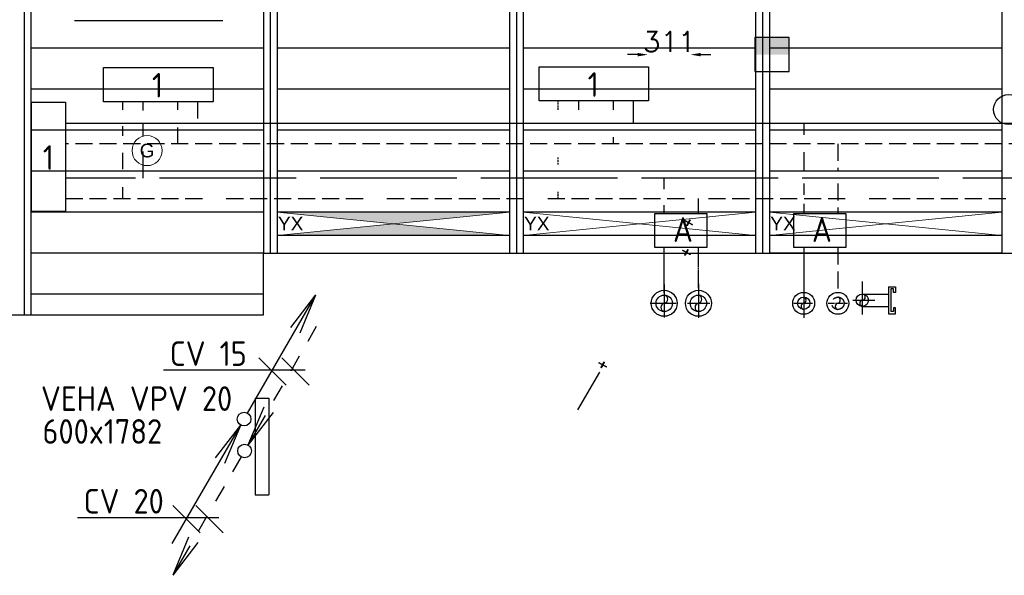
# Model space of a CAD drawing. Extents: x 7383 to 741080, y -570072 to -203000.
# Tile 12 of 43: x 454206 to 461406, y -285509 to -281445. Entities that reach past the tile are written whole.
import ezdxf

# ---------------------------------------------------------------- set-up
doc = ezdxf.new("R2010")
doc.units = 0
doc.header["$LTSCALE"] = 25
for name, pattern in [('2322105', [47, 40, -7]), ('2322106', [47, 5, -2, 5, -2, 5, -2, 5, -2, 5, -2, 5, -7]), ('2322107', [2000, 1000, 1000]), ('2322108', [7, 5, -2]), ('DASHED', [0.75, 0.5, -0.25]), ('DASHED2', [0.375, 0.25, -0.125]), ('HIDDEN', [0.375, 0.25, -0.125])]:
    doc.linetypes.add(name, pattern=pattern)
doc.layers.get('0').update_dxf_attribs({"linetype": 'CONTINUOUS'})
doc.layers.get('DEFPOINTS').update_dxf_attribs({"linetype": 'CONTINUOUS'})
for name, color, linetype in [('52', 3, 'CONTINUOUS'), ('60', 7, 'CONTINUOUS'), ('60-CV', 3, 'CONTINUOUS'), ('60-TXT', 1, 'CONTINUOUS'), ('7KADERHALMOS', 2, 'CONTINUOUS'), ('KP-bandraster', 5, 'CONTINUOUS'), ('KP-lucht centreline', 2, 'CONTINUOUS'), ('KP-maatvoering', 7, 'CONTINUOUS'), ('KP-Melders', 3, 'CONTINUOUS'), ('KP-Oppervlak', 3, 'CONTINUOUS'), ('KP-panelen', 1, 'CONTINUOUS'), ('SYM-W', 7, 'CONTINUOUS'), ('Thermostaat', 160, 'CONTINUOUS'), ('WL532---_DBL', 6, 'CONTINUOUS'), ('WL550---_AANVOER', 4, 'CONTINUOUS'), ('WL550---_RETOUR', 4, 'CONTINUOUS'), ('WL5501--', 130, 'CONTINUOUS'), ('WL5501--_GKW-A', 4, 'CONTINUOUS'), ('WL5501-GKW', 4, 'CONTINUOUS'), ('WL5502--', 130, 'CONTINUOUS'), ('WL5502--_GKW-R', 4, 'HIDDEN'), ('WL561---_AANVOER', 10, 'CONTINUOUS'), ('WL561---_RETOUR', 10, 'CONTINUOUS'), ('WL5611--_CV-A', 3, 'CONTINUOUS'), ('WL5612--_CV-R', 3, 'DASHED2')]:
    doc.layers.add(name, color=color, linetype=linetype)
doc.layers.add('KP-Verlichting', color=2, linetype='CONTINUOUS', lineweight=18)
doc.styles.add('arial', font='ARIAL.TTF')
doc.styles.add('BURO-018', font='ISO96.shx', dxfattribs={"height": 90})
doc.styles.add('ISO', font='ISO.SHX')
doc.styles.add('VERWOL-1', font='ROMANS.SHX')
doc.dimstyles.new('MARTIN', dxfattribs={"dimscale": 0, "dimtxt": 50, "dimasz": 75, "dimexe": 4, "dimexo": 4, "dimgap": 20, "dimtad": 1, "dimdec": 0, "dimrnd": 0.01, "dimzin": 1, "dimdsep": 46, "dimtxsty": 'VERWOL-1', "dimcen": -25, "dimdle": 1, "dimclrd": 7, "dimclre": 2, "dimclrt": 7, "dimadec": 0, "dimazin": 0, "dimtfac": 1, "dimtdec": 0, "dimtix": 1, "dimtofl": 0, "dimtmove": 0, "dimatfit": 3, "dimldrblk": 'OBLIQUE', "dimfxl": 0, "dimtvp": 33.333333, "dimtolj": 1, "dimtzin": 1, "dimarcsym": 0})

# ---------------------------------------------------------------- blocks, each defined once
blk = doc.blocks.new('*D1618')
at = {"layer": 'DEFPOINTS', "color": 0, "linetype": 'Continuous', "transparency": 16777216}
for p in [(458800, -281379.1), (459110.7, -281379.1), (459110.7, -281700.8)]:
    blk.add_point(p, dxfattribs=at)
at = {"layer": 'KP-maatvoering', "color": 7, "linetype": 'Continuous', "lineweight": -2, "transparency": 16777216}
for p, q in [((458725, -281700.8), (458650, -281700.8)), ((459185.7, -281700.8), (459260.7, -281700.8))]:
    blk.add_line(p, q, dxfattribs=at)
at = {"layer": 'KP-maatvoering', "color": 7, "linetype": 'Continuous', "transparency": 16777216}
for points in [[(458725, -281688.3), (458725, -281713.3), (458800, -281700.8)], [(459185.7, -281688.3), (459185.7, -281713.3), (459110.7, -281700.8)]]:
    blk.add_solid(points, dxfattribs=at)
at = {"layer": 'KP-maatvoering', "color": 7, "linetype": 'Continuous', "transparency": 16777216, "insert": (458955.4, -281605.8), "char_height": 150, "attachment_point": 5, "style": 'VERWOL-1'}
blk.add_mtext('\\A1;311', dxfattribs=at)
blk = doc.blocks.new('_OBLIQUE')
at = {"color": 0, "linetype": 'ByBlock'}
blk.add_line((-0.5, -0.5), (0.5, 0.5), dxfattribs=at)
blk = doc.blocks.new('004')
at = {"layer": '60', "color": 1, "linetype": 'Continuous'}
for p, q in [((3.417, 6.704), (5.25, 9.093)), ((4, 6.928), (5.25, 9.093)), ((4.098, 6.311), (5.25, 9.093)), ((2.75, 4.763), (3.375, 5.846)), ((1.5, 2.598), (2.125, 3.681)), ((0.25, 0.433), (0.875, 1.516))]:
    blk.add_line(p, q, dxfattribs=at)
blk.add_circle((0, 0), 0.5, dxfattribs=at)
blk = doc.blocks.new('002')
at = {"layer": '60', "color": 1, "linetype": 'Continuous'}
for p in [(-5.25, -9.093), (-2.083, -2.822), (-1.402, -3.215)]:
    blk.add_line(p, (-0.25, -0.433), dxfattribs=at)
blk.add_circle((0, 0), 0.5, dxfattribs=at)
blk = doc.blocks.new('005')
at = {"layer": '60', "color": 1, "linetype": 'Continuous'}
for p, q in [((-2.083, -2.822), (-0.25, -0.433)), ((-1.5, -2.598), (-0.25, -0.433)), ((-1.402, -3.215), (-0.25, -0.433)), ((-2.75, -4.763), (-2.125, -3.681)), ((-4, -6.928), (-3.375, -5.846)), ((-5.25, -9.093), (-4.625, -8.011))]:
    blk.add_line(p, q, dxfattribs=at)
blk.add_circle((0, 0), 0.5, dxfattribs=at)
blk = doc.blocks.new('001')
at = {"layer": '60', "color": 1, "linetype": 'Continuous'}
for p in [(0.25, 0.433), (3.417, 6.704), (4.098, 6.311)]:
    blk.add_line(p, (5.25, 9.093), dxfattribs=at)
blk.add_circle((0, 0), 0.5, dxfattribs=at)
blk = doc.blocks.new('SW30485012')
at = {"color": 0, "linetype": 'Continuous'}
for p, q in [((-2.5, 2.5), (-2.5, -2.5)), ((2.5, 2.5), (-2.5, 2.5)), ((2.5, -2.5), (2.5, 2.5)), ((-2.5, -2.5), (2.5, -2.5))]:
    blk.add_line(p, q, dxfattribs=at)
blk.add_solid([(-2.5, 0), (2.5, 0), (-2.5, -2.5), (2.5, -2.5)], dxfattribs=at)
at = {"color": 0, "linetype": 'Continuous', "style": 'BURO-018', "flags": 1}
blk.add_attdef('W_ID', (0, 0), '', height=1.8, dxfattribs=at)

msp = doc.modelspace()

# ---------------------------------------------------------------- hatches: boundary and pattern name
at = {"layer": 'KP-Verlichting', "linetype": 'Continuous'}
h = msp.add_hatch(color=256, dxfattribs=at)
h.dxf.hatch_style = 1
h.paths.add_polyline_path([(457787.6, -282852.6), (456087.6, -282852.6), (456937.6, -282937.6)])
h.paths.add_polyline_path([(456937.6, -282937.6), (456087.6, -283022.6), (457787.6, -283022.6)])
h.paths.add_polyline_path([(457481.9, -283066), (457928.1, -283066), (457928.1, -282764.5), (457481.9, -282764.5)], flags=9)
h = msp.add_hatch(color=256, dxfattribs=at)
h.dxf.hatch_style = 1
h.paths.add_polyline_path([(456937.6, -282937.6), (456087.6, -283022.6), (457787.6, -283022.6)])
h.paths.add_polyline_path([(457787.6, -282852.6), (456087.6, -282852.6), (456937.6, -282937.6)])
h.paths.add_polyline_path([(457481.9, -283066), (457928.1, -283066), (457928.1, -282764.5), (457481.9, -282764.5)], flags=9)
h = msp.add_hatch(color=256, dxfattribs=at)
h.dxf.hatch_style = 1
h.paths.add_polyline_path([(456087.6, -282852.6), (456937.6, -282937.6), (457787.6, -282852.6)])
h.paths.add_polyline_path([(457787.6, -283022.6), (456937.6, -282937.6), (456087.6, -283022.6)])

# ---------------------------------------------------------------- linework, layer by layer
at = {"layer": '52', "color": 1, "linetype": 'Continuous'}
msp.add_line((458288.4, -284299), (458448.3, -284021.9), dxfattribs=at)
at = {"layer": '60', "color": 2, "linetype": 'Continuous'}
for p, q in [((455927.9, -284212.7), (455927.9, -284920)), ((456027.9, -284212.7), (456027.9, -284920))]:
    msp.add_line(p, q, dxfattribs=at)
for points in [[(458851.4, -282861.8), (459231.7, -282861.8), (459231.7, -283111.8), (458851.4, -283111.8)], [(459867.6, -282861.8), (460247.9, -282861.8), (460247.9, -283111.8), (459867.6, -283111.8)]]:
    msp.add_lwpolyline(points, close=True, dxfattribs=at)
at = {"layer": '60-CV', "color": 7}
for p, q in [((454606.6, -281450.2), (455690.8, -281450.2)), ((455257.5, -284006.2), (456292.9, -284006.2)), ((454627.7, -285086.1), (455663.1, -285086.1))]:
    msp.add_line(p, q, dxfattribs=at)
for centre in [(459939, -283519.3), (460189, -283519.3)]:
    msp.add_circle(centre, 80, dxfattribs=at)
at = {"layer": '7KADERHALMOS', "linetype": 'Continuous'}
for p, q in [((455927.9, -284212.7), (456027.9, -284212.7)), ((455927.9, -284920), (456027.9, -284920))]:
    msp.add_line(p, q, dxfattribs=at)
at = {"layer": 'KP-bandraster', "linetype": 'Continuous'}
for p, q in [((454287.6, -276102.6), (454287.6, -283602.6)), ((457787.6, -276102.6), (457787.6, -283152.6)), ((457887.6, -276102.6), (457887.6, -283152.6)), ((459587.6, -276102.6), (459587.6, -283152.6)), ((459687.6, -276102.6), (459687.6, -283152.6)), ((461387.6, -276102.6), (461387.6, -283152.6)), ((455987.6, -276772), (455987.6, -283152.6)), ((456087.6, -276772), (456087.6, -283152.6))]:
    msp.add_line(p, q, dxfattribs=at)
at = {"layer": 'KP-lucht centreline', "linetype": 'Continuous'}
for p, q in [((454237.6, -276102.6), (454237.6, -283602.6)), ((456037.6, -276102.6), (456037.6, -283152.6)), ((457837.6, -276102.6), (457837.6, -283152.6)), ((459637.6, -276102.6), (459637.6, -283152.6))]:
    msp.add_line(p, q, dxfattribs=at)
at = {"layer": 'KP-Melders', "linetype": 'Continuous'}
msp.add_circle((461437.6, -282102.6), 110, dxfattribs=at)
at = {"layer": 'KP-Oppervlak', "linetype": 'Continuous'}
for p, q in [((455987.6, -283602.6), (455987.6, -283152.6)), ((455987.6, -283152.6), (466887.8, -283152.6)), ((448387.6, -283602.6), (455987.6, -283602.6))]:
    msp.add_line(p, q, dxfattribs=at)
at = {"layer": 'KP-panelen', "linetype": 'Continuous'}
for p, q in [((455987.6, -281652.6), (454287.6, -281652.6)), ((457787.6, -281652.6), (456087.6, -281652.6)), ((459587.6, -281652.6), (457887.6, -281652.6)), ((461387.6, -281652.6), (459687.6, -281652.6)), ((455987.6, -281952.6), (454287.6, -281952.6)), ((457787.6, -281952.6), (456087.6, -281952.6)), ((459587.6, -281952.6), (457887.6, -281952.6)), ((461387.6, -281952.6), (459687.6, -281952.6)), ((455987.6, -282252.6), (454287.6, -282252.6)), ((457787.6, -282252.6), (456087.6, -282252.6)), ((459587.6, -282252.6), (457887.6, -282252.6)), ((461387.6, -282252.6), (459687.6, -282252.6)), ((455987.6, -282552.6), (454287.6, -282552.6)), ((457787.6, -282552.6), (456087.6, -282552.6)), ((459587.6, -282552.6), (457887.6, -282552.6)), ((461387.6, -282552.6), (459687.6, -282552.6)), ((455987.6, -282852.6), (454287.6, -282852.6)), ((457787.6, -282852.6), (456087.6, -282852.6)), ((459587.6, -282852.6), (457887.6, -282852.6)), ((461387.6, -282852.6), (459687.6, -282852.6)), ((461387.6, -282852.6), (459687.6, -282852.6)), ((457787.6, -283022.6), (456087.6, -283022.6)), ((459587.6, -283022.6), (457887.6, -283022.6)), ((461387.6, -283022.6), (459687.6, -283022.6)), ((455987.6, -283152.6), (454287.6, -283152.6)), ((461387.6, -283152.6), (459687.6, -283152.6)), ((455987.6, -283452.6), (454287.6, -283452.6))]:
    msp.add_line(p, q, dxfattribs=at)
at = {"layer": 'KP-Verlichting', "linetype": 'Continuous'}
for p, q in [((456087.6, -283022.6), (457787.6, -282852.6)), ((456087.6, -282852.6), (457787.6, -283022.6)), ((456087.6, -283022.6), (457787.6, -282852.6)), ((456087.6, -282852.6), (457787.6, -283022.6)), ((456087.6, -282852.6), (456087.6, -283022.6)), ((457787.6, -282852.6), (457787.6, -283022.6)), ((457887.6, -283022.6), (459587.6, -282852.6)), ((457887.6, -282852.6), (459587.6, -283022.6)), ((459687.6, -283022.6), (461387.6, -282852.6)), ((459687.6, -282852.6), (461387.6, -283022.6))]:
    msp.add_line(p, q, dxfattribs=at)
msp.add_circle((455137.6, -282402.6), 110, dxfattribs=at)
at = {"layer": 'SYM-W', "color": 7}
for p, q in [((455954.5, -283917.7), (456154.5, -284117.7)), ((456122.9, -283917.7), (456322.9, -284117.7)), ((455324.8, -284997.6), (455524.8, -285197.6)), ((455493.1, -284997.6), (455693.1, -285197.6))]:
    msp.add_line(p, q, dxfattribs=at)
at = {"layer": 'SYM-W', "color": 2, "linetype": 'Continuous'}
for points in [[(455619.5, -282044.7), (454819.5, -282044.7), (454819.5, -281794.7), (455619.5, -281794.7)], [(458805.1, -282039.3), (458005.1, -282039.3), (458005.1, -281789.3), (458805.1, -281789.3)], [(454541.7, -282048.8), (454541.7, -282848.8), (454291.7, -282848.8), (454291.7, -282048.8)]]:
    msp.add_lwpolyline(points, close=True, dxfattribs=at)
at = {"layer": 'WL532---_DBL', "color": 7}
for p, q in [((460367.6, -283360.3), (460367.6, -283602.2)), ((460297, -283496.8), (460458.3, -283496.8))]:
    msp.add_line(p, q, dxfattribs=at)
at = {"layer": 'WL532---_DBL', "color": 2}
for p, q in [((460367.6, -283451.8), (460559.8, -283451.8)), ((460559.8, -283397.6), (460559.8, -283596)), ((460559.8, -283397.6), (460609.6, -283397.6)), ((460575.4, -283414), (460575.4, -283579.7)), ((460595.6, -283414), (460575.4, -283414)), ((460595.6, -283440.4), (460595.6, -283414)), ((460609.6, -283440.4), (460595.6, -283440.4)), ((460609.6, -283397.6), (460609.6, -283440.4)), ((460367.6, -283541.9), (460559.8, -283541.9)), ((460559.8, -283596), (460609.6, -283596)), ((460595.6, -283579.7), (460575.4, -283579.7)), ((460595.6, -283553.2), (460595.6, -283579.7)), ((460609.6, -283553.2), (460595.6, -283553.2)), ((460609.6, -283596), (460609.6, -283553.2))]:
    msp.add_line(p, q, dxfattribs=at)
at = {"layer": 'WL532---_DBL'}
msp.add_circle((460367.6, -283496.8), 45, dxfattribs=at)
for centre, radius, start, end in [((460366.7, -283474.3), 22.5, 272.39997, 87.60003), ((460371.8, -283519.3), 22.9, 100.50867, 259.49133)]:
    msp.add_arc(centre, radius, start, end, dxfattribs=at)
at = {"layer": 'WL550---_AANVOER', "color": 7}
for p, q in [((458919, -283380.8), (458919, -283622.7)), ((458816.5, -283519.3), (459006.8, -283519.3))]:
    msp.add_line(p, q, dxfattribs=at)
at = {"layer": 'WL550---_AANVOER'}
msp.add_circle((458919, -283519.3), 60, dxfattribs=at)
for centre, radius, start, end in [((458913.7, -283489.3), 30.5, 280.02233, 79.97767), ((458924.9, -283549.3), 30.6, 101.18378, 258.81622)]:
    msp.add_arc(centre, radius, start, end, dxfattribs=at)
at = {"layer": 'WL550---_RETOUR', "color": 7}
for p, q in [((459169, -283376.6), (459169, -283624.7)), ((459169, -283376.6), (459169, -283624.7)), ((459088.4, -283519.3), (459251.8, -283519.3))]:
    msp.add_line(p, q, dxfattribs=at)
at = {"layer": 'WL550---_RETOUR'}
msp.add_circle((459169, -283519.3), 60, dxfattribs=at)
for centre, radius, start, end in [((459163.7, -283489.3), 30.5, 280.02233, 79.97767), ((459174.9, -283549.3), 30.6, 101.18378, 258.81622)]:
    msp.add_arc(centre, radius, start, end, dxfattribs=at)
at = {"layer": 'WL5501--', "linetype": '2322105'}
for p, q in [((455109, -282109.9), (455109, -282044.7)), ((458294.6, -282103.3), (458294.6, -282039.3)), ((455109, -282298.6), (455109, -282209.4)), ((455109, -282603.3), (455109, -282408.4)), ((463277.2, -282603.3), (454541.7, -282603.3)), ((458918.7, -282685), (458918.7, -282603.3)), ((458918.7, -282862.3), (458918.7, -282801.7)), ((458918.7, -283441.8), (458918.7, -283111.7))]:
    msp.add_line(p, q, dxfattribs=at)
at = {"layer": 'WL5501--_GKW-A', "color": 7}
for centre in [(458919, -283519.3), (459169, -283519.3)]:
    msp.add_circle(centre, 95, dxfattribs=at)
at = {"layer": 'WL5501-GKW', "linetype": 'DASHED'}
for p, q in [((458144.6, -282103.3), (458144.6, -282039.3)), ((458144.6, -282503.3), (458144.6, -282453.3)), ((458144.6, -282753.3), (458144.6, -282703.3))]:
    msp.add_line(p, q, dxfattribs=at)
at = {"layer": 'WL5501-GKW'}
msp.add_line((458918.7, -283441.8), (458918.7, -283111.7), dxfattribs=at)
at = {"layer": 'WL5502--', "linetype": '2322106'}
for p, q in [((454959, -282104.7), (454959, -282044.7)), ((454959, -282293.4), (454959, -282224.8)), ((454959, -282538.8), (454959, -282418.7)), ((454959, -282753.3), (454959, -282669.2)), ((454541.7, -282753.3), (463772.9, -282753.3)), ((459168.1, -282753.3), (459168.1, -282862.3)), ((459168.1, -283111.7), (459168.1, -283408.6))]:
    msp.add_line(p, q, dxfattribs=at)
at = {"layer": 'WL5502--_GKW-R'}
msp.add_line((459168.1, -283111.7), (459168.1, -283408.6), dxfattribs=at)
at = {"layer": 'WL561---_AANVOER', "linetype": '2322107'}
for p, q in [((455509, -282167.8), (455509, -282044.7)), ((458694.6, -282203.3), (458694.6, -282039.3)), ((466376.9, -282203.3), (454541.7, -282203.3)), ((459939.9, -282203.3), (459939.9, -282286.1)), ((459939.9, -282413.4), (459939.9, -282545.4)), ((459939.9, -282644), (459939.9, -282725.1)), ((459939.9, -282791.9), (459939.9, -282861.9)), ((459939.9, -283111.6), (459939.9, -283481.5))]:
    msp.add_line(p, q, dxfattribs=at)
msp.add_circle((459939, -283519.3), 45, dxfattribs=at)
for centre, radius, start, end in [((459942.5, -283541.8), 22.8, 98.9352, 261.0648), ((459933.3, -283496.8), 23.2, 284.11299, 75.88701)]:
    msp.add_arc(centre, radius, start, end, dxfattribs=at)
at = {"layer": 'WL561---_RETOUR', "linetype": '2322108'}
for p, q in [((455359, -282044.7), (455359, -282104.7)), ((458544.6, -282039.3), (458544.6, -282103.3)), ((455359, -282233.4), (455359, -282353.3)), ((458544.6, -282303.3), (458544.6, -282353.3)), ((477663.6, -282353.3), (454541.7, -282353.3)), ((460188.3, -282353.3), (460188.3, -282545.4)), ((460188.3, -282642.4), (460188.3, -282861.9)), ((460188.3, -283111.6), (460188.3, -283439.3))]:
    msp.add_line(p, q, dxfattribs=at)
msp.add_circle((460189, -283519.3), 45, dxfattribs=at)
for centre, radius, start, end in [((460192.5, -283541.8), 22.8, 98.9352, 261.0648), ((460183.3, -283496.8), 23.2, 284.11299, 75.88701)]:
    msp.add_arc(centre, radius, start, end, dxfattribs=at)
at = {"layer": 'WL5611--_CV-A', "color": 7}
for p, q in [((459939, -283378.7), (459939, -283624.7)), ((459866, -283519.3), (460002.5, -283519.3))]:
    msp.add_line(p, q, dxfattribs=at)
at = {"layer": 'WL5612--_CV-R', "color": 7}
msp.add_line((460116.7, -283519.3), (460259.4, -283519.3), dxfattribs=at)

# ---------------------------------------------------------------- block references
at = {"layer": '60', "linetype": 'Continuous', "xscale": 100, "yscale": 100, "zscale": 100}
msp.add_blockref('002', (455846.9, -284366.3), dxfattribs=at)
at = {"layer": '60', "linetype": 'Continuous', "xscale": 100, "yscale": 100, "zscale": 100, "rotation": 180}
msp.add_blockref('004', (455850, -284599.2), dxfattribs=at)
at = {"layer": 'Thermostaat', "xscale": 50, "yscale": 50, "zscale": 50, "rotation": 180}
msp.add_blockref('SW30485012', (459706.8, -281700.1), dxfattribs=at)
at = {"layer": 'WL561---_AANVOER', "linetype": '2322107', "xscale": 100, "yscale": 100, "zscale": 100}
msp.add_blockref('001', (455846.9, -284366.3), dxfattribs=at)
at = {"layer": 'WL561---_RETOUR', "linetype": '2322108', "xscale": 100, "yscale": 100, "zscale": 100, "rotation": 180}
msp.add_blockref('005', (455850, -284599.2), dxfattribs=at)

# ---------------------------------------------------------------- texts
at = {"layer": '52', "color": 7, "style": 'ISO', "width": 0.75}
for p in [(459132.5, -282988.2), (459116.8, -283205.9), (458504.2, -284028.2)]:
    msp.add_text('+', height=150, rotation=61.37209, dxfattribs=at).set_placement(p)
at = {"layer": '60', "color": 1, "linetype": 'Continuous', "style": 'ISO'}
for p in [(455173.1, -282014.4), (458358.8, -282009), (454375.2, -282543.4)]:
    msp.add_text('1', height=180, dxfattribs=at).set_placement(p)
at = {"layer": '60-CV', "color": 7, "style": 'ISO'}
for s, p in [('CV 15', (455303.4, -283977.1)), ('CV 20', (454673.7, -285057))]:
    msp.add_text(s, height=180, dxfattribs=at).set_placement(p)
at = {"layer": '60-TXT', "color": 7, "linetype": 'Continuous', "style": 'ISO'}
for s, p in [('VEHA VPV 20', (454361.5, -284306.3)), ('600x1782', (454372.4, -284546.6))]:
    msp.add_text(s, height=180, dxfattribs=at).set_placement(p)
at = {"layer": 'KP-Verlichting', "linetype": 'Continuous', "char_height": 100, "attachment_point": 5, "style": 'arial'}
for s, insert in [('\\A1;G', (455137.6, -282402.6)), ('\\A1;YX', (456187.2, -282936.3)), ('\\A1;YX', (457987.2, -282936.3)), ('\\A1;YX', (459787.2, -282936.3))]:
    msp.add_mtext(s, dxfattribs=dict(at, insert=insert))
at = {"layer": 'WL5501--_GKW-A', "color": 7, "linetype": 'Continuous', "style": 'ISO'}
for p in [(458983.2, -283070.1), (459999.4, -283070.1)]:
    msp.add_text('A', height=180, dxfattribs=at).set_placement(p)

# ---------------------------------------------------------------- dimensions: what is measured, and where the dimension line sits
at = {"layer": 'KP-maatvoering', "linetype": 'Continuous'}
dim = msp.add_linear_dim(base=(459110.7, -281700.8), p1=(458800, -281379.1), p2=(459110.7, -281379.1), dimstyle='MARTIN', override={"dimscale": 1, "dimtxt": 150, "dimse1": 1, "dimse2": 1}, dxfattribs=at)
dim.commit()
dim.dimension.update_dxf_attribs({"geometry": '*D1618', "text_midpoint": (458955.4, -281605.8)})

doc.saveas('drawing.dxf')
